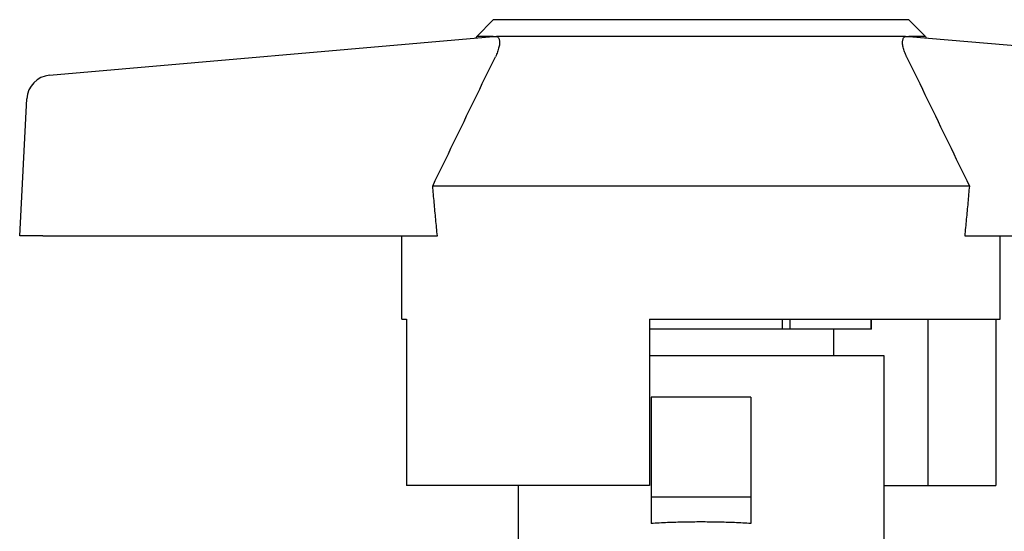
# Model space of a CAD drawing. Header units: millimetres. Extents: x 55 to 3500, y 1 to 371.
# Tile 5 of 11: x 272 to 331, y 231 to 262. Entities that reach past the tile are written whole.
import ezdxf

# ---------------------------------------------------------------- set-up
doc = ezdxf.new("R2010")
doc.units = ezdxf.units.MM
doc.layers.add('DETAIL', color=2, linetype='Continuous')

msp = doc.modelspace()

# ---------------------------------------------------------------- linework, layer by layer
at = {"layer": 'DETAIL'}
for p, q in [((300.384, 261.542), (299.384, 260.542)), ((325.384, 261.542), (300.384, 261.542)), ((325.384, 261.542), (326.384, 260.542)), ((273.683, 258.206), (300.384, 260.542)), ((299.384, 260.542), (299.338, 260.45)), ((300.384, 260.542), (299.384, 260.542)), ((300.384, 260.542), (300.573, 260.542)), ((325.195, 260.542), (300.573, 260.542)), ((325.195, 260.542), (325.384, 260.542)), ((326.384, 260.542), (325.384, 260.542)), ((325.384, 260.542), (352.084, 258.206)), ((326.384, 260.542), (326.429, 260.45)), ((271.884, 248.542), (272.316, 256.79)), ((329.031, 251.542), (296.736, 251.542)), ((273.285, 248.542), (271.884, 248.542)), ((273.285, 248.542), (297.017, 248.542)), ((294.884, 243.542), (294.884, 248.542)), ((328.75, 248.542), (352.483, 248.542)), ((330.884, 243.542), (330.884, 248.542)), ((294.884, 243.542), (295.153, 243.542)), ((295.153, 243.542), (295.153, 233.542)), ((309.784, 243.542), (330.884, 243.542)), ((309.784, 243.542), (309.784, 233.542)), ((317.789, 242.943), (317.789, 243.542)), ((318.225, 243.542), (318.225, 242.943)), ((323.131, 242.943), (323.131, 243.542)), ((323.134, 242.943), (323.134, 243.542)), ((326.536, 243.542), (326.536, 233.542)), ((330.615, 243.542), (330.615, 233.542)), ((317.789, 242.943), (309.784, 242.943)), ((318.225, 242.943), (317.789, 242.943)), ((323.131, 242.943), (318.225, 242.943)), ((320.884, 241.342), (320.884, 242.943)), ((323.134, 242.943), (323.131, 242.943)), ((309.784, 241.342), (323.884, 241.342)), ((323.884, 241.342), (323.884, 228.242)), ((309.884, 238.842), (309.884, 232.842)), ((315.884, 238.842), (309.884, 238.842)), ((315.884, 238.842), (315.884, 232.842)), ((309.784, 233.542), (295.153, 233.542)), ((301.884, 233.542), (301.884, 227.742)), ((323.884, 233.542), (326.536, 233.542)), ((326.536, 233.542), (330.615, 233.542)), ((309.884, 232.842), (309.884, 231.252)), ((315.884, 232.842), (309.884, 232.842)), ((315.884, 232.842), (315.884, 231.252))]:
    msp.add_line(p, q, dxfattribs=at)
at = {"layer": 'DETAIL', "flags": 128}
for points in [[(300.573, 260.542), (300.601, 260.531), (300.628, 260.516), (300.652, 260.497), (300.675, 260.474), (300.695, 260.447), (300.713, 260.416), (300.728, 260.38), (300.741, 260.34), (300.75, 260.296), (300.756, 260.248), (300.759, 260.196), (300.758, 260.14), (300.754, 260.081), (300.747, 260.02), (300.736, 259.955), (300.723, 259.889), (300.706, 259.821), (300.686, 259.751), (300.663, 259.68), (300.637, 259.608), (300.609, 259.535), (300.578, 259.463), (300.546, 259.39), (300.511, 259.317)], [(325.256, 259.317), (325.222, 259.389), (325.19, 259.462), (325.159, 259.534), (325.131, 259.606), (325.106, 259.678), (325.083, 259.749), (325.062, 259.819), (325.045, 259.887), (325.031, 259.953), (325.02, 260.018), (325.013, 260.079), (325.009, 260.138), (325.009, 260.193), (325.012, 260.245), (325.018, 260.294), (325.027, 260.338), (325.039, 260.379), (325.054, 260.415), (325.072, 260.447), (325.092, 260.474), (325.115, 260.497), (325.139, 260.516), (325.166, 260.531), (325.195, 260.542)], [(296.736, 251.542), (296.893, 251.866), (297.05, 252.19), (297.207, 252.514), (297.364, 252.838), (297.521, 253.162), (297.678, 253.487), (297.835, 253.811), (297.993, 254.135), (298.15, 254.459), (298.307, 254.783), (298.464, 255.107), (298.621, 255.431), (298.779, 255.755), (298.936, 256.079), (299.093, 256.403), (299.251, 256.727), (299.408, 257.051), (299.566, 257.374), (299.723, 257.698), (299.881, 258.022), (300.038, 258.346), (300.196, 258.67), (300.354, 258.993), (300.511, 259.317)], [(325.256, 259.317), (325.414, 258.993), (325.571, 258.67), (325.729, 258.346), (325.887, 258.022), (326.044, 257.698), (326.202, 257.374), (326.359, 257.051), (326.517, 256.727), (326.674, 256.403), (326.831, 256.079), (326.989, 255.755), (327.146, 255.431), (327.303, 255.107), (327.46, 254.783), (327.618, 254.459), (327.775, 254.135), (327.932, 253.811), (328.089, 253.487), (328.246, 253.162), (328.403, 252.838), (328.56, 252.514), (328.717, 252.19), (328.874, 251.866), (329.031, 251.542)], [(297.017, 248.542), (297.005, 248.667), (296.993, 248.792), (296.981, 248.917), (296.969, 249.042), (296.956, 249.166), (296.944, 249.291), (296.933, 249.416), (296.921, 249.541), (296.909, 249.666), (296.897, 249.791), (296.885, 249.916), (296.873, 250.041), (296.862, 250.166), (296.85, 250.291), (296.839, 250.416), (296.827, 250.541), (296.815, 250.666), (296.804, 250.791), (296.793, 250.916), (296.781, 251.042), (296.77, 251.167), (296.759, 251.292), (296.747, 251.417), (296.736, 251.542)], [(329.031, 251.542), (329.02, 251.417), (329.009, 251.292), (328.998, 251.167), (328.986, 251.042), (328.975, 250.916), (328.963, 250.791), (328.952, 250.666), (328.94, 250.541), (328.929, 250.416), (328.917, 250.291), (328.906, 250.166), (328.894, 250.041), (328.882, 249.916), (328.87, 249.791), (328.859, 249.666), (328.847, 249.541), (328.835, 249.416), (328.823, 249.291), (328.811, 249.166), (328.799, 249.042), (328.787, 248.917), (328.775, 248.792), (328.763, 248.667), (328.75, 248.542)], [(312.884, 231.342), (312.757, 231.342), (312.631, 231.341), (312.505, 231.34), (312.378, 231.339), (312.252, 231.338), (312.126, 231.336), (311.999, 231.334), (311.873, 231.332), (311.747, 231.329), (311.621, 231.326), (311.495, 231.323), (311.369, 231.319), (311.244, 231.315), (311.119, 231.311), (310.994, 231.307), (310.869, 231.302), (310.744, 231.297), (310.62, 231.291), (310.496, 231.285), (310.373, 231.279), (310.25, 231.273), (310.127, 231.267), (310.005, 231.26), (309.884, 231.252)], [(315.884, 231.252), (315.762, 231.26), (315.64, 231.267), (315.517, 231.273), (315.394, 231.279), (315.271, 231.285), (315.147, 231.291), (315.023, 231.297), (314.899, 231.302), (314.774, 231.307), (314.649, 231.311), (314.524, 231.315), (314.398, 231.319), (314.272, 231.323), (314.146, 231.326), (314.02, 231.329), (313.894, 231.332), (313.768, 231.334), (313.642, 231.336), (313.515, 231.338), (313.389, 231.339), (313.263, 231.34), (313.136, 231.341), (313.01, 231.342), (312.884, 231.342)]]:
    msp.add_lwpolyline(points, dxfattribs=at)
at = {"layer": 'DETAIL'}
msp.add_arc((273.814, 256.711), 1.5, 95, 177, dxfattribs=at)

doc.saveas('drawing.dxf')
